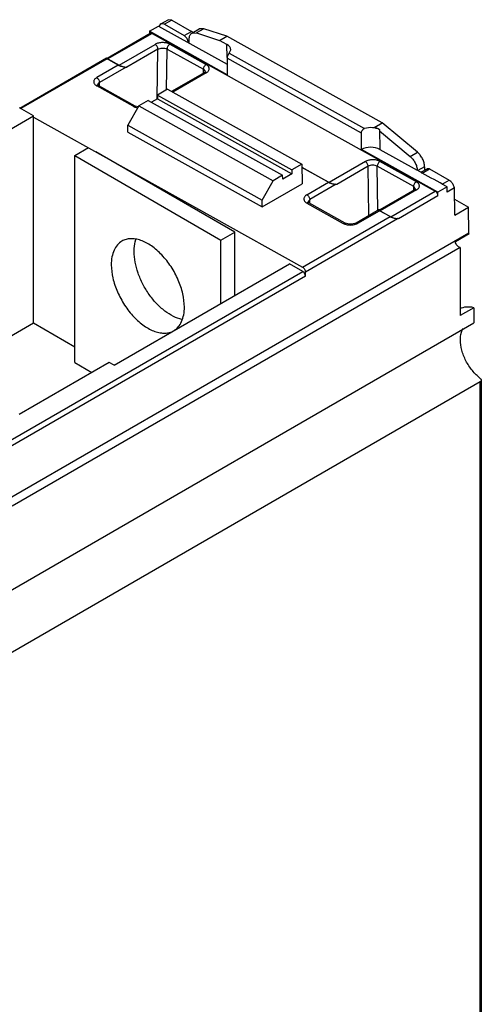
# Model space of a CAD drawing. Header units: millimetres. Extents: x 20 to 123, y 15 to 184.
# Tile 3 of 3: x 87 to 123, y 107 to 184. Entities that reach past the tile are written whole.
import ezdxf

# ---------------------------------------------------------------- set-up
doc = ezdxf.new("R2010")
doc.units = ezdxf.units.MM
doc.header["$LTSCALE"] = 12.931607
doc.layers.get('0').update_dxf_attribs({"linetype": 'CONTINUOUS'})

msp = doc.modelspace()

# ---------------------------------------------------------------- linework, layer by layer
at = {"color": 7, "linetype": 'Continuous'}
for p, q in [((97.873, 183.202), (98.439, 183.529)), ((98.739, 183.499), (98.173, 183.172)), ((98.739, 183.499), (98.439, 183.529)), ((98.739, 183.499), (100.249, 182.627)), ((97, 182.631), (97.707, 183.04)), ((97.707, 183.04), (103.014, 180.083)), ((97.756, 183.012), (97.874, 183.202)), ((98.173, 183.172), (99.683, 182.301)), ((100.279, 182.483), (100.845, 182.81)), ((101.192, 182.829), (100.626, 182.503)), ((101.192, 182.829), (100.845, 182.81)), ((102.978, 182.255), (101.192, 182.829)), ((93.736, 180.567), (97.062, 182.487)), ((97.208, 182.474), (93.779, 180.495)), ((97, 182.631), (97, 182.487)), ((103.016, 179.279), (97, 182.631)), ((97.208, 182.474), (119.096, 170.279)), ((99.683, 182.301), (100.249, 182.627)), ((100.072, 181.75), (100.072, 182.025)), ((100.279, 182.483), (100.626, 182.503)), ((100.626, 182.503), (102.412, 181.929)), ((102.412, 181.929), (102.978, 182.255)), ((102.991, 181.606), (102.412, 181.929)), ((114.994, 175.56), (102.978, 182.255)), ((94.65, 180.01), (97.44, 181.621)), ((97.655, 181.247), (95.246, 179.855)), ((97.597, 177.412), (97.655, 181.247)), ((98.315, 178.108), (98.363, 181.262)), ((98.363, 181.262), (101.18, 179.692)), ((98.572, 181.631), (101.388, 180.062)), ((100.072, 181.872), (99.966, 181.811)), ((99.966, 181.811), (100.072, 181.75)), ((103.006, 180.602), (102.991, 181.606)), ((103.173, 180.943), (103.285, 181.211)), ((86.966, 176.699), (93.674, 180.572)), ((93.718, 180.5), (87.058, 176.655)), ((94.589, 180.015), (93.718, 180.5)), ((93.779, 180.495), (94.65, 180.01)), ((102.997, 180.555), (103.016, 179.279)), ((113.389, 174.766), (102.997, 180.555)), ((103.173, 180.943), (113.63, 175.117)), ((94.589, 180.015), (92.92, 179.051)), ((95.188, 179.86), (93.136, 178.677)), ((95.188, 179.86), (95.246, 179.855)), ((101.175, 179.394), (101.18, 179.692)), ((101.18, 179.692), (101.327, 179.496)), ((101.242, 179.432), (98.714, 177.973)), ((101.389, 179.42), (98.8, 177.925)), ((95.738, 176.84), (92.922, 178.409)), ((93.071, 178.424), (92.989, 178.491)), ((92.99, 178.482), (93.136, 178.677)), ((92.99, 178.481), (92.99, 178.482)), ((95.888, 176.855), (93.071, 178.424)), ((93.132, 178.39), (93.136, 178.677)), ((98.392, 178.152), (97.614, 177.703)), ((98.392, 178.152), (108.783, 172.362)), ((97.618, 177.412), (97.166, 177.15)), ((97.614, 177.703), (97.618, 177.412)), ((97.614, 177.703), (108.005, 171.913)), ((97.618, 177.412), (108.01, 171.622)), ((88.034, 176.092), (86.959, 176.712)), ((96.167, 176.868), (95.32, 175.366)), ((96.129, 176.799), (95.888, 176.855)), ((96.907, 177.295), (96.167, 176.868)), ((96.167, 176.868), (106.558, 171.078)), ((96.907, 177.295), (107.298, 171.505)), ((74.458, 168.254), (88.034, 176.092)), ((88.034, 160.088), (88.034, 176.092)), ((88.034, 175.995), (108.842, 164.4)), ((95.328, 174.846), (95.32, 175.366)), ((95.32, 175.366), (105.711, 169.576)), ((114.429, 175.233), (114.994, 175.56)), ((114.796, 175.029), (114.429, 175.233)), ((117.726, 173.283), (114.994, 175.56)), ((95.328, 174.846), (105.719, 169.057)), ((113.408, 173.489), (113.389, 174.766)), ((114.796, 175.029), (114.819, 173.505)), ((114.798, 174.926), (117.161, 172.957)), ((91.217, 173.03), (92.276, 173.642)), ((91.217, 157.027), (91.217, 173.03)), ((91.217, 173.03), (102.531, 166.499)), ((103.59, 167.11), (92.839, 173.317)), ((119.308, 170.202), (113.408, 173.489)), ((114.819, 173.505), (117.713, 171.892)), ((117.161, 172.957), (117.726, 173.283)), ((108.783, 172.362), (108.005, 171.913)), ((108.783, 172.362), (108.806, 170.839)), ((108.786, 172.133), (110.904, 170.953)), ((110.842, 170.959), (108.787, 172.104)), ((113.694, 172.563), (110.904, 170.953)), ((113.91, 172.198), (111.487, 170.8)), ((113.967, 168.382), (113.91, 172.198)), ((114.668, 168.787), (114.617, 172.205)), ((117.432, 170.637), (114.617, 172.205)), ((117.64, 171.006), (114.825, 172.575)), ((118.28, 172.166), (117.76, 171.866)), ((117.989, 171.735), (118.469, 172.012)), ((118.28, 172.166), (118.28, 171.891)), ((118.669, 171.993), (118.469, 172.012)), ((107.298, 171.505), (106.558, 171.078)), ((107.302, 171.213), (107.298, 171.505)), ((108.01, 171.622), (107.302, 171.213)), ((108.005, 171.913), (108.01, 171.622)), ((117.989, 171.735), (117.946, 171.76)), ((118.102, 171.667), (118.669, 171.993)), ((118.669, 171.993), (120.179, 171.121)), ((105.711, 169.576), (106.558, 171.078)), ((105.719, 169.057), (108.806, 170.839)), ((109.174, 169.995), (110.842, 170.959)), ((111.429, 170.805), (109.39, 169.63)), ((117.436, 170.343), (117.432, 170.637)), ((117.579, 170.441), (117.432, 170.637)), ((120.015, 170.61), (119.308, 170.202)), ((119.647, 170.814), (120.179, 171.121)), ((120.015, 170.61), (119.924, 170.661)), ((120.021, 170.207), (120.015, 170.61)), ((120.586, 170.533), (120.021, 170.207)), ((120.617, 168.418), (120.586, 170.533)), ((117.495, 170.377), (114.808, 168.826)), ((117.641, 170.365), (114.851, 168.754)), ((115.667, 168.299), (119.096, 170.279)), ((119.312, 169.914), (116.25, 168.146)), ((117.579, 170.44), (117.579, 170.441)), ((119.312, 169.914), (119.308, 170.202)), ((105.719, 169.057), (105.711, 169.576)), ((109.174, 169.354), (111.989, 167.785)), ((109.324, 169.369), (109.242, 169.435)), ((109.39, 169.63), (109.243, 169.426)), ((109.243, 169.426), (109.243, 169.426)), ((112.139, 167.8), (109.324, 169.369)), ((109.394, 169.329), (109.39, 169.63)), ((120.599, 169.653), (121.678, 169.031)), ((120.617, 168.418), (121.678, 169.031)), ((121.706, 167.05), (121.678, 169.031)), ((108.842, 164.401), (115.605, 168.305)), ((114.746, 168.832), (112.974, 167.809)), ((113.12, 167.796), (114.789, 168.759)), ((115.605, 168.305), (114.789, 168.759)), ((114.851, 168.754), (115.667, 168.299)), ((109.058, 164.035), (116.192, 168.151)), ((85.998, 146.434), (121.706, 167.05)), ((102.531, 166.499), (103.591, 167.111)), ((103.59, 162.211), (103.59, 167.11)), ((121.716, 166.968), (120.655, 166.355)), ((121.021, 165.918), (86.373, 145.914)), ((102.531, 161.6), (102.531, 166.499)), ((121.021, 165.918), (121.021, 160.656)), ((94.257, 156.823), (107.833, 164.661)), ((108.851, 164.073), (107.833, 164.661)), ((72.647, 143.171), (108.851, 164.073)), ((109.063, 163.71), (72.859, 142.808)), ((109.063, 163.71), (109.058, 164.035)), ((122.081, 161.269), (121.021, 160.656)), ((122.081, 161.269), (122.081, 160.098)), ((79.407, 155.108), (88.034, 160.089)), ((80.221, 135.93), (122.081, 160.098)), ((88.034, 160.089), (91.217, 158.251)), ((93.887, 157.037), (86.933, 153.022)), ((91.217, 157.027), (92.543, 156.261)), ((94.257, 156.823), (93.887, 157.037)), ((122.576, 155.535), (81.14, 131.612)), ((122.576, 57.711), (122.576, 155.535)), ((122.664, 155.662), (122.664, 57.829))]:
    msp.add_line(p, q, dxfattribs=at)
for points in [[(101.328, 179.506), (101.326, 179.503), (101.3, 179.473), (101.242, 179.432)], [(117.579, 170.441), (117.521, 170.393), (117.495, 170.377)], [(112.974, 167.809), (112.662, 167.717), (112.452, 167.714), (112.139, 167.8)]]:
    msp.add_lwpolyline(points, dxfattribs=at)
for centre, radius, start, end in [((97.974, 183.028), 0.201, 111.05547, 120.07042), ((101.03, 180.041), 0.718, 299.97686, 303.15661), ((93.27, 179.035), 0.716, 238.49581, 240.88422), ((123.096, 180.613), 10.242, 240.09245, 240.82277), ((110.09, 156.068), 14.797, 84.58203, 84.8102), ((117.281, 170.99), 0.722, 299.98491, 302.29514), ((109.518, 169.972), 0.707, 238.49439, 240.88092), ((114.845, 153.298), 14.915, 84.59164, 84.81794)]:
    msp.add_arc(centre, radius, start, end, dxfattribs=at)
for centre, major_axis, ratio, start_param, end_param in [((102.284, 181.198), (1.002, 0.012), 0.567206, 0.00176, 0.780441), ((114.089, 174.62), (0.998, 0.018), 0.56713, 0.772902, 2.039006), ((114.112, 173.097), (0.998, 0.018), 0.56713, 0.772902, 2.343698)]:
    msp.add_ellipse(centre, major_axis=major_axis, ratio=ratio, start_param=start_param, end_param=end_param, dxfattribs=at)
for points, knots in [([(97.902, 183.216), (97.942, 183.231), (98.041, 183.236), (98.129, 183.198), (98.173, 183.172)], [0, 0, 0, 0, 0.452815, 1, 1, 1, 1]), ([(97.212, 182.472), (97.187, 182.486), (97.138, 182.507), (97.082, 182.499), (97.062, 182.487)], [0, 0, 0, 0, 0.550049, 1, 1, 1, 1]), ([(99.683, 182.301), (99.723, 182.277), (99.799, 182.214), (99.888, 182.092), (99.949, 181.955), (99.966, 181.857), (99.966, 181.811)], [0, 0, 0, 0, 0.237243, 0.499999, 0.762756, 1, 1, 1, 1]), ([(100.072, 182.025), (100.072, 182.076), (100.08, 182.172), (100.119, 182.305), (100.185, 182.412), (100.246, 182.464), (100.279, 182.483)], [0, 0, 0, 0, 0.289468, 0.549166, 0.782338, 1, 1, 1, 1]), ([(100.342, 182.555), (100.335, 182.562), (100.306, 182.589), (100.274, 182.613), (100.249, 182.627)], [0, 0, 0, 0, 0.26314, 1, 1, 1, 1]), ([(98.572, 181.631), (98.491, 181.676), (98.304, 181.741), (98.006, 181.77), (97.707, 181.735), (97.52, 181.667), (97.44, 181.621)], [0, 0, 0, 0, 0.236051, 0.498702, 0.762077, 1, 1, 1, 1]), ([(97.655, 181.247), (97.657, 181.321), (97.606, 181.467), (97.504, 181.584), (97.44, 181.62)], [0, 0, 0, 0, 0.500001, 1, 1, 1, 1]), ([(97.655, 181.247), (97.706, 181.276), (97.822, 181.319), (98.009, 181.342), (98.195, 181.327), (98.312, 181.289), (98.363, 181.262)], [0, 0, 0, 0, 0.238423, 0.502359, 0.764975, 1, 1, 1, 1]), ([(98.571, 181.631), (98.509, 181.595), (98.409, 181.479), (98.362, 181.335), (98.363, 181.262)], [0, 0, 0, 0, 0.497161, 1, 1, 1, 1]), ([(93.674, 180.572), (93.671, 180.57), (93.663, 180.565), (93.66, 180.55), (93.671, 180.532), (93.683, 180.522), (93.691, 180.517)], [0, 0, 0, 0, 0.188187, 0.355974, 0.593845, 1, 1, 1, 1]), ([(93.691, 180.517), (93.693, 180.515), (93.702, 180.509), (93.711, 180.504), (93.718, 180.5)], [0, 0, 0, 0, 0.225827, 1, 1, 1, 1]), ([(93.736, 180.567), (93.73, 180.564), (93.718, 180.553), (93.725, 180.538), (93.729, 180.532)], [0, 0, 0, 0, 0.463739, 1, 1, 1, 1]), ([(93.729, 180.532), (93.732, 180.529), (93.746, 180.514), (93.764, 180.503), (93.779, 180.495)], [0, 0, 0, 0, 0.176895, 1, 1, 1, 1]), ([(103.173, 180.943), (103.126, 180.891), (103.045, 180.771), (102.996, 180.629), (102.997, 180.555)], [0, 0, 0, 0, 0.486415, 1, 1, 1, 1]), ([(94.589, 180.015), (94.614, 180), (94.67, 179.976), (94.781, 179.938), (94.953, 179.893), (95.098, 179.868), (95.188, 179.86)], [0, 0, 0, 0, 0.141302, 0.291546, 0.565299, 1, 1, 1, 1]), ([(94.65, 180.01), (94.695, 179.984), (94.792, 179.948), (94.934, 179.907), (95.065, 179.88), (95.148, 179.865), (95.188, 179.86)], [0, 0, 0, 0, 0.279287, 0.550182, 0.787844, 1, 1, 1, 1]), ([(101.18, 179.692), (101.179, 179.765), (101.226, 179.91), (101.325, 180.025), (101.388, 180.062)], [0, 0, 0, 0, 0.501139, 1, 1, 1, 1]), ([(101.423, 179.44), (101.454, 179.461), (101.511, 179.505), (101.577, 179.583), (101.617, 179.669), (101.627, 179.758), (101.607, 179.846), (101.558, 179.928), (101.483, 180.002), (101.422, 180.043), (101.388, 180.062)], [0, 0, 0, 0, 0.142787, 0.270783, 0.386122, 0.494678, 0.604228, 0.722235, 0.85379, 1, 1, 1, 1]), ([(92.92, 179.051), (92.886, 179.031), (92.824, 178.989), (92.749, 178.912), (92.701, 178.828), (92.681, 178.739), (92.693, 178.649), (92.736, 178.564), (92.805, 178.487), (92.863, 178.444), (92.896, 178.424)], [0, 0, 0, 0, 0.14709, 0.279313, 0.39766, 0.507169, 0.615372, 0.730206, 0.857717, 1, 1, 1, 1]), ([(92.92, 179.051), (92.985, 179.015), (93.087, 178.898), (93.137, 178.752), (93.136, 178.677)], [0, 0, 0, 0, 0.499999, 1, 1, 1, 1]), ([(101.283, 179.446), (101.279, 179.445), (101.265, 179.443), (101.251, 179.438), (101.242, 179.432)], [0, 0, 0, 0, 0.26498, 1, 1, 1, 1]), ([(101.389, 179.42), (101.379, 179.425), (101.347, 179.441), (101.309, 179.449), (101.283, 179.446)], [0, 0, 0, 0, 0.287402, 1, 1, 1, 1]), ([(93.071, 178.424), (93.051, 178.435), (92.997, 178.444), (92.947, 178.424), (92.921, 178.409)], [0, 0, 0, 0, 0.431237, 1, 1, 1, 1]), ([(95.738, 176.84), (95.764, 176.854), (95.814, 176.875), (95.868, 176.866), (95.888, 176.855)], [0, 0, 0, 0, 0.567627, 1, 1, 1, 1]), ([(95.738, 176.84), (95.747, 176.835), (95.784, 176.815), (95.823, 176.798), (95.852, 176.787)], [0, 0, 0, 0, 0.241127, 1, 1, 1, 1]), ([(95.852, 176.787), (95.871, 176.78), (95.948, 176.754), (96.028, 176.736), (96.09, 176.727)], [0, 0, 0, 0, 0.240499, 1, 1, 1, 1]), ([(113.389, 174.766), (113.388, 174.801), (113.4, 174.875), (113.447, 174.98), (113.525, 175.068), (113.594, 175.106), (113.63, 175.117)], [0, 0, 0, 0, 0.233856, 0.491695, 0.751444, 1, 1, 1, 1]), ([(117.161, 172.957), (117.238, 172.892), (117.383, 172.74), (117.552, 172.475), (117.67, 172.188), (117.708, 171.989), (117.713, 171.892)], [0, 0, 0, 0, 0.247392, 0.508118, 0.764553, 1, 1, 1, 1]), ([(118.28, 172.166), (118.28, 172.265), (118.248, 172.474), (118.133, 172.774), (117.959, 173.054), (117.808, 173.215), (117.726, 173.283)], [0, 0, 0, 0, 0.231804, 0.488012, 0.750595, 1, 1, 1, 1]), ([(114.825, 172.575), (114.745, 172.62), (114.557, 172.684), (114.259, 172.713), (113.961, 172.678), (113.774, 172.61), (113.694, 172.563)], [0, 0, 0, 0, 0.236194, 0.498908, 0.762214, 1, 1, 1, 1]), ([(113.91, 172.198), (113.909, 172.233), (113.895, 172.307), (113.849, 172.41), (113.781, 172.499), (113.724, 172.547), (113.694, 172.563)], [0, 0, 0, 0, 0.238742, 0.502409, 0.764671, 1, 1, 1, 1]), ([(114.617, 172.205), (114.566, 172.233), (114.449, 172.274), (114.263, 172.292), (114.076, 172.27), (113.96, 172.227), (113.91, 172.198)], [0, 0, 0, 0, 0.236173, 0.498923, 0.762252, 1, 1, 1, 1]), ([(114.825, 172.575), (114.795, 172.557), (114.738, 172.509), (114.653, 172.391), (114.616, 172.278), (114.617, 172.205)], [0, 0, 0, 0, 0.237553, 0.501134, 1, 1, 1, 1]), ([(110.842, 170.959), (110.894, 170.93), (111.002, 170.891), (111.197, 170.838), (111.34, 170.814), (111.428, 170.805)], [0, 0, 0, 0, 0.28907, 0.562551, 1, 1, 1, 1]), ([(110.904, 170.953), (110.948, 170.928), (111.042, 170.893), (111.18, 170.853), (111.309, 170.825), (111.39, 170.811), (111.428, 170.805)], [0, 0, 0, 0, 0.277154, 0.547707, 0.786029, 1, 1, 1, 1]), ([(117.432, 170.637), (117.431, 170.71), (117.479, 170.854), (117.578, 170.97), (117.641, 171.006)], [0, 0, 0, 0, 0.50114, 1, 1, 1, 1]), ([(117.666, 170.38), (117.699, 170.4), (117.757, 170.444), (117.826, 170.523), (117.868, 170.609), (117.88, 170.699), (117.861, 170.788), (117.812, 170.871), (117.736, 170.946), (117.674, 170.987), (117.64, 171.006)], [0, 0, 0, 0, 0.143648, 0.272356, 0.388024, 0.496483, 0.605615, 0.723082, 0.854163, 1, 1, 1, 1]), ([(120.334, 170.997), (120.322, 171.01), (120.274, 171.056), (120.221, 171.097), (120.179, 171.121)], [0, 0, 0, 0, 0.264133, 1, 1, 1, 1]), ([(120.586, 170.533), (120.567, 170.62), (120.501, 170.787), (120.397, 170.933), (120.334, 170.997)], [0, 0, 0, 0, 0.496597, 1, 1, 1, 1]), ([(109.174, 169.995), (109.14, 169.976), (109.078, 169.933), (109.003, 169.857), (108.954, 169.773), (108.935, 169.683), (108.947, 169.594), (108.988, 169.508), (109.058, 169.431), (109.116, 169.388), (109.148, 169.368)], [0, 0, 0, 0, 0.147165, 0.279493, 0.397924, 0.50747, 0.615644, 0.7304, 0.8578, 1, 1, 1, 1]), ([(109.174, 169.995), (109.204, 169.979), (109.262, 169.931), (109.349, 169.814), (109.389, 169.703), (109.39, 169.63)], [0, 0, 0, 0, 0.236462, 0.49995, 1, 1, 1, 1]), ([(117.533, 170.39), (117.53, 170.39), (117.516, 170.387), (117.504, 170.382), (117.495, 170.377)], [0, 0, 0, 0, 0.263991, 1, 1, 1, 1]), ([(117.641, 170.364), (117.632, 170.37), (117.598, 170.386), (117.56, 170.394), (117.533, 170.39)], [0, 0, 0, 0, 0.287418, 1, 1, 1, 1]), ([(119.312, 169.914), (119.311, 169.949), (119.297, 170.022), (119.251, 170.125), (119.183, 170.215), (119.126, 170.262), (119.096, 170.279)], [0, 0, 0, 0, 0.238643, 0.502213, 0.764551, 1, 1, 1, 1]), ([(109.26, 169.382), (109.253, 169.381), (109.223, 169.377), (109.194, 169.365), (109.174, 169.354)], [0, 0, 0, 0, 0.231085, 1, 1, 1, 1]), ([(109.324, 169.369), (109.319, 169.371), (109.299, 169.38), (109.276, 169.383), (109.26, 169.382)], [0, 0, 0, 0, 0.242063, 1, 1, 1, 1]), ([(114.746, 168.832), (114.742, 168.829), (114.735, 168.824), (114.731, 168.809), (114.743, 168.791), (114.755, 168.781), (114.763, 168.776)], [0, 0, 0, 0, 0.187389, 0.354627, 0.592743, 1, 1, 1, 1]), ([(114.763, 168.776), (114.765, 168.774), (114.773, 168.769), (114.782, 168.763), (114.789, 168.759)], [0, 0, 0, 0, 0.226447, 1, 1, 1, 1]), ([(114.808, 168.826), (114.803, 168.823), (114.791, 168.812), (114.797, 168.797), (114.801, 168.791)], [0, 0, 0, 0, 0.466126, 1, 1, 1, 1]), ([(114.801, 168.791), (114.804, 168.788), (114.818, 168.773), (114.836, 168.762), (114.851, 168.754)], [0, 0, 0, 0, 0.175786, 1, 1, 1, 1]), ([(115.605, 168.305), (115.656, 168.276), (115.765, 168.238), (115.96, 168.185), (116.103, 168.16), (116.191, 168.152)], [0, 0, 0, 0, 0.289106, 0.562592, 1, 1, 1, 1]), ([(115.667, 168.299), (115.711, 168.275), (115.805, 168.239), (115.942, 168.199), (116.071, 168.172), (116.152, 168.157), (116.191, 168.152)], [0, 0, 0, 0, 0.27719, 0.547748, 0.786057, 1, 1, 1, 1]), ([(111.989, 167.785), (112.015, 167.8), (112.065, 167.82), (112.119, 167.811), (112.139, 167.8)], [0, 0, 0, 0, 0.567627, 1, 1, 1, 1]), ([(111.989, 167.785), (111.998, 167.78), (112.035, 167.76), (112.073, 167.744), (112.103, 167.732)], [0, 0, 0, 0, 0.241162, 1, 1, 1, 1]), ([(112.103, 167.732), (112.137, 167.72), (112.283, 167.673), (112.438, 167.656), (112.555, 167.658)], [0, 0, 0, 0, 0.237283, 1, 1, 1, 1]), ([(112.555, 167.658), (112.595, 167.658), (112.75, 167.666), (112.904, 167.7), (113.01, 167.743)], [0, 0, 0, 0, 0.259617, 1, 1, 1, 1]), ([(112.974, 167.809), (112.993, 167.82), (113.047, 167.829), (113.095, 167.81), (113.121, 167.796)], [0, 0, 0, 0, 0.431631, 1, 1, 1, 1]), ([(113.01, 167.743), (113.02, 167.747), (113.058, 167.762), (113.094, 167.781), (113.12, 167.796)], [0, 0, 0, 0, 0.258329, 1, 1, 1, 1]), ([(121.716, 166.968), (121.714, 166.975), (121.709, 167.002), (121.707, 167.03), (121.706, 167.05)], [0, 0, 0, 0, 0.259455, 1, 1, 1, 1]), ([(94.874, 166.414), (94.742, 166.338), (94.495, 166.13), (94.232, 165.701), (94.076, 165.171), (94.045, 164.786), (94.045, 164.583)], [0, 0, 0, 0, 0.217784, 0.450917, 0.710308, 1, 1, 1, 1]), ([(99.702, 161.317), (99.702, 161.659), (99.606, 162.378), (99.249, 163.433), (98.699, 164.45), (98, 165.345), (97.21, 166.045), (96.494, 166.437), (95.934, 166.586), (95.549, 166.614), (95.19, 166.561), (94.972, 166.471), (94.874, 166.414)], [0, 0, 0, 0, 0.128693, 0.27028, 0.417438, 0.561779, 0.695448, 0.812711, 0.864674, 0.91251, 0.957138, 1, 1, 1, 1]), ([(95.812, 165.603), (95.812, 165.686), (95.822, 165.998), (95.876, 166.309), (95.948, 166.527)], [0, 0, 0, 0, 0.26631, 1, 1, 1, 1]), ([(121.021, 165.918), (120.98, 165.925), (120.894, 165.967), (120.788, 166.068), (120.702, 166.202), (120.665, 166.304), (120.655, 166.355)], [0, 0, 0, 0, 0.209423, 0.461683, 0.735131, 1, 1, 1, 1]), ([(99.504, 160.361), (99.278, 160.408), (98.812, 160.581), (98.154, 161.004), (97.523, 161.583), (96.952, 162.288), (96.47, 163.083), (96.104, 163.925), (95.872, 164.769), (95.812, 165.333), (95.812, 165.603)], [0, 0, 0, 0, 0.101465, 0.216419, 0.342978, 0.477496, 0.615332, 0.751445, 0.881036, 1, 1, 1, 1]), ([(94.045, 164.583), (94.045, 164.241), (94.141, 163.522), (94.498, 162.467), (95.048, 161.45), (95.747, 160.555), (96.538, 159.855), (97.254, 159.463), (97.813, 159.314), (98.199, 159.286), (98.558, 159.339), (98.775, 159.429), (98.874, 159.486)], [0, 0, 0, 0, 0.128693, 0.27028, 0.417438, 0.561779, 0.695448, 0.812711, 0.864674, 0.91251, 0.957138, 1, 1, 1, 1]), ([(108.842, 164.4), (108.873, 164.384), (108.93, 164.336), (108.997, 164.247), (109.044, 164.144), (109.058, 164.07), (109.058, 164.035)], [0, 0, 0, 0, 0.235488, 0.497867, 0.761396, 1, 1, 1, 1]), ([(109.063, 163.71), (109.062, 163.782), (109.023, 163.892), (108.937, 164.008), (108.881, 164.056), (108.851, 164.073)], [0, 0, 0, 0, 0.499135, 0.762538, 1, 1, 1, 1]), ([(98.874, 159.486), (99.006, 159.562), (99.252, 159.77), (99.515, 160.199), (99.671, 160.729), (99.702, 161.114), (99.702, 161.317)], [0, 0, 0, 0, 0.217784, 0.450917, 0.710308, 1, 1, 1, 1]), ([(122.081, 161.269), (121.893, 161.311), (121.519, 161.348), (121.153, 161.253), (120.995, 161.175)], [0, 0, 0, 0, 0.524371, 1, 1, 1, 1]), ([(121.041, 158.786), (121.041, 158.871), (121.057, 159.177), (121.145, 159.486), (121.265, 159.672)], [0, 0, 0, 0, 0.277909, 1, 1, 1, 1]), ([(122.576, 155.807), (122.351, 155.98), (121.935, 156.4), (121.453, 157.145), (121.131, 157.954), (121.041, 158.519), (121.041, 158.786)], [0, 0, 0, 0, 0.246777, 0.50946, 0.767089, 1, 1, 1, 1]), ([(122.576, 155.807), (122.589, 155.797), (122.631, 155.759), (122.664, 155.703), (122.664, 155.662)], [0, 0, 0, 0, 0.289532, 1, 1, 1, 1]), ([(122.653, 155.614), (122.65, 155.606), (122.631, 155.574), (122.601, 155.549), (122.576, 155.535)], [0, 0, 0, 0, 0.229599, 1, 1, 1, 1])]:
    msp.add_open_spline(points, degree=3, knots=knots, dxfattribs=at)
for points in [[(93.683, 180.576), (93.68, 180.575), (93.677, 180.574), (93.674, 180.572)], [(117.946, 171.76), (117.868, 171.804), (117.791, 171.849), (117.713, 171.892)], [(119.924, 170.661), (119.317, 170.998), (118.709, 171.332), (118.102, 171.67)], [(114.756, 168.836), (114.752, 168.835), (114.749, 168.833), (114.746, 168.832)], [(122.664, 155.662), (122.664, 155.646), (122.66, 155.629), (122.653, 155.614)]]:
    msp.add_open_spline(points, degree=3, dxfattribs=at)

doc.saveas('drawing.dxf')
